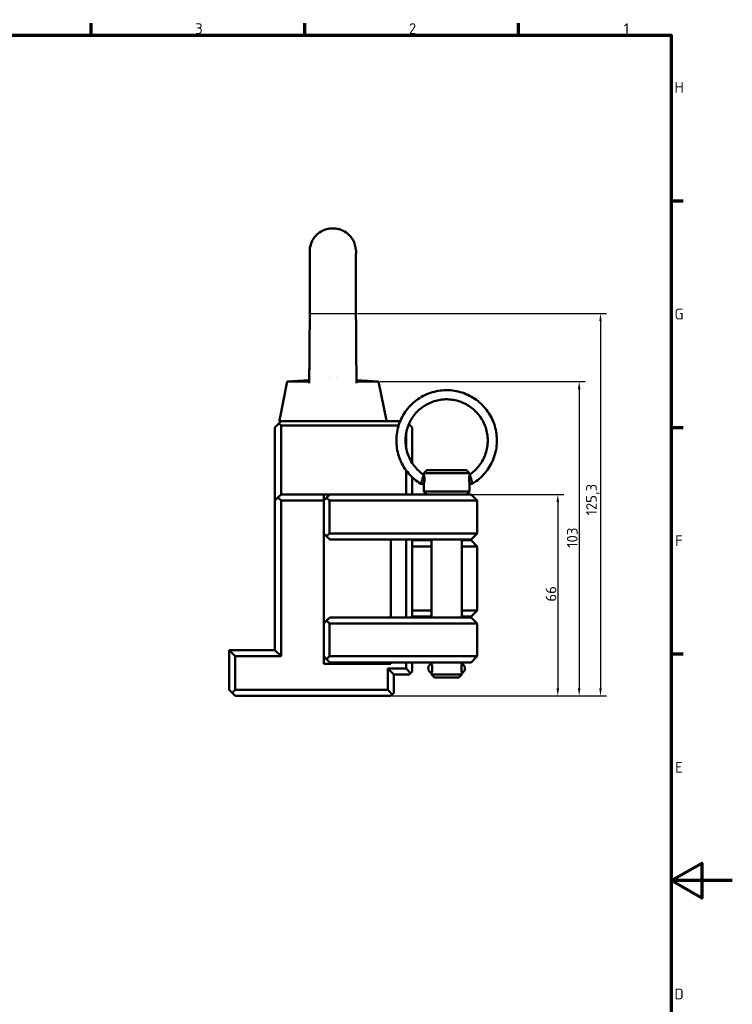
# Model space of a CAD drawing. Header units: millimetres. Extents: x 0 to 2537, y -94 to 594.
# Tile 13 of 14: x 607 to 841, y 256 to 579. Entities that reach past the tile are written whole.
import ezdxf

# ---------------------------------------------------------------- set-up
doc = ezdxf.new("R2010")
doc.units = ezdxf.units.MM
doc.layers.get('0').update_dxf_attribs({"lineweight": 25})
for name, color, linetype, lineweight in [('Bemaßung (ISO)', 7, 'Continuous', 25), ('Rahmen (ISO)', 7, 'Continuous', 70), ('Sichtbar (ISO)', 7, 'Continuous', 50), ('Skizziergeometrie (ISO)', 7, 'Continuous', 25)]:
    doc.layers.add(name, color=color, linetype=linetype, lineweight=lineweight)
doc.styles.add('Notiztext (DIN)', font='isocpeur.ttf')
doc.dimstyles.new('Standard (DIN)', dxfattribs={"dimtxt": 3.5, "dimasz": 2.5, "dimexe": 2, "dimexo": 0.5, "dimgap": 0.5, "dimtad": 1, "dimrnd": 1e-08, "dimtxsty": 'Notiztext (DIN)', "dimcen": 0.09, "dimdle": 10, "dimclrd": 256, "dimclre": 256, "dimclrt": 256, "dimadec": 0, "dimazin": 0, "dimtfac": 1, "dimtmove": 0, "dimatfit": 3, "dimfxl": 1, "dimtolj": 1, "dimtzin": 0, "dimlwd": -1, "dimlwe": -1, "dimarcsym": 0})

# ---------------------------------------------------------------- blocks, each defined once
blk = doc.blocks.new('Ränder Vorgaberahmen')
at = {"layer": 'Rahmen (ISO)'}
for p, q in [((630.75, 574), (630.75, 577.9)), ((700.83, 574), (700.83, 577.9)), ((770.92, 574), (770.92, 577.9)), ((821, 519.75), (824.9, 519.75)), ((821, 445.5), (824.9, 445.5)), ((821, 371.25), (824.9, 371.25))]:
    blk.add_line(p, q, dxfattribs=at)
at = {"layer": 'Rahmen (ISO)', "flags": 128}
for points in [[(20, 20), (20, 574), (821, 574), (821, 20), (20, 20)], [(841, 297), (821, 297), (831, 302.77), (831, 291.23), (821, 297)]]:
    blk.add_lwpolyline(points, dxfattribs=at)
at = {"layer": 'Rahmen (ISO)', "char_height": 3.5, "attachment_point": 7, "style": 'Notiztext (DIN)'}
for s, insert in [('3', (664.87, 574.4)), ('2', (734.95, 574.4)), ('1', (805.38, 574.4)), ('H', (822.05, 555.13)), ('G', (822.05, 480.88)), ('F', (822.23, 406.63)), ('E', (822.23, 332.38)), ('D', (822.05, 258.13))]:
    blk.add_mtext(s, dxfattribs=dict(at, insert=insert))
blk = doc.blocks.new('*D19')
at = {"layer": 'Bemaßung (ISO)', "transparency": 16777216}
for p, q in [((718.1, 482.79), (799.77, 482.79)), ((797.77, 480.29), (797.77, 360)), ((729.52, 357.5), (799.77, 357.5))]:
    blk.add_line(p, q, dxfattribs=at)
for points in [[(797.36, 480.29), (798.19, 480.29), (797.77, 482.79)], [(797.36, 360), (798.19, 360), (797.77, 357.5)]]:
    blk.add_solid(points, dxfattribs=at)
at = {"layer": 'Defpoints', "color": 0, "transparency": 16777216}
for p in [(717.6, 482.79), (729.02, 357.5), (797.77, 357.5)]:
    blk.add_point(p, dxfattribs=at)
at = {"layer": 'Bemaßung (ISO)', "transparency": 16777216, "insert": (793.07, 416.63), "char_height": 3.5, "attachment_point": 1, "rotation": 90, "style": 'Notiztext (DIN)'}
blk.add_mtext('\\A1;125,3', dxfattribs=at)
blk = doc.blocks.new('*D20')
at = {"layer": 'Bemaßung (ISO)', "transparency": 16777216}
for p, q in [((725.52, 460.5), (792.77, 460.5)), ((790.77, 458), (790.77, 360)), ((729.52, 357.5), (792.77, 357.5))]:
    blk.add_line(p, q, dxfattribs=at)
for points in [[(790.36, 458), (791.19, 458), (790.77, 460.5)], [(790.36, 360), (791.19, 360), (790.77, 357.5)]]:
    blk.add_solid(points, dxfattribs=at)
at = {"layer": 'Defpoints', "color": 0, "transparency": 16777216}
for p in [(725.02, 460.5), (729.02, 357.5), (790.77, 357.5)]:
    blk.add_point(p, dxfattribs=at)
at = {"layer": 'Bemaßung (ISO)', "transparency": 16777216, "insert": (786.77, 406.04), "char_height": 3.5, "attachment_point": 1, "rotation": 90, "style": 'Notiztext (DIN)'}
blk.add_mtext('\\A1;103', dxfattribs=at)
blk = doc.blocks.new('*D21')
at = {"layer": 'Bemaßung (ISO)', "transparency": 16777216}
for p, q in [((755.82, 423.5), (785.77, 423.5)), ((783.77, 421), (783.77, 360)), ((729.52, 357.5), (785.77, 357.5))]:
    blk.add_line(p, q, dxfattribs=at)
for points in [[(783.36, 421), (784.19, 421), (783.77, 423.5)], [(783.36, 360), (784.19, 360), (783.77, 357.5)]]:
    blk.add_solid(points, dxfattribs=at)
at = {"layer": 'Defpoints', "color": 0, "transparency": 16777216}
for p in [(755.32, 423.5), (729.02, 357.5), (783.77, 357.5)]:
    blk.add_point(p, dxfattribs=at)
at = {"layer": 'Bemaßung (ISO)', "transparency": 16777216, "insert": (779.77, 388.42), "char_height": 3.5, "attachment_point": 1, "rotation": 90, "style": 'Notiztext (DIN)'}
blk.add_mtext('\\A1;66', dxfattribs=at)

msp = doc.modelspace()

# ---------------------------------------------------------------- linework, layer by layer
at = {"layer": 'Sichtbar (ISO)'}
for p, q in [((695.021, 460.496), (692.482, 447.796)), ((702.257, 460.979), (695.022, 460.496)), ((702.253, 460.707), (702.253, 460.708)), ((717.786, 460.979), (725.022, 460.496)), ((725.022, 460.496), (727.562, 447.796)), ((692.315, 446.79), (691.022, 445.497)), ((691.022, 445.497), (691.022, 423.548)), ((693.022, 447.497), (692.315, 446.79)), ((692.315, 446.79), (693.022, 446.083)), ((693.022, 447.497), (692.727, 447.497)), ((732.089, 447.497), (693.022, 447.497)), ((693.022, 446.083), (731.579, 446.083)), ((693.022, 446.083), (693.022, 424.962)), ((736.022, 445.497), (734.953, 446.566)), ((736.022, 445.497), (736.022, 433.817)), ((734.022, 438.951), (734.022, 443.421)), ((734.022, 424.962), (734.022, 431.436)), ((736.022, 429.171), (736.022, 423.548)), ((739.775, 429.997), (739.829, 429.997)), ((740.822, 431.497), (739.822, 430.497)), ((739.822, 430.497), (754.822, 430.497)), ((739.822, 429.997), (739.822, 430.497)), ((740.822, 431.497), (753.822, 431.497)), ((753.822, 431.497), (754.822, 430.497)), ((754.822, 429.962), (754.822, 430.497)), ((754.822, 429.997), (754.869, 429.997)), ((738.907, 426.997), (739.829, 426.997)), ((739.822, 424.497), (739.822, 426.997)), ((754.822, 424.497), (754.822, 427.032)), ((754.822, 426.997), (755.736, 426.997)), ((691.022, 423.548), (691.022, 421.497)), ((693.022, 423.497), (692.022, 422.497)), ((693.022, 424.962), (693.022, 423.497)), ((707.022, 423.497), (693.022, 423.497)), ((707.022, 421.497), (707.022, 423.497)), ((709.022, 423.497), (707.022, 423.497)), ((707.962, 422.437), (709.022, 423.497)), ((744.59, 423.497), (709.022, 423.497)), ((734.022, 423.497), (734.022, 424.962)), ((736.022, 423.497), (736.022, 423.548)), ((754.822, 424.497), (739.822, 424.497)), ((740.822, 423.497), (739.822, 424.497)), ((744.59, 423.497), (755.322, 423.497)), ((753.822, 423.497), (754.822, 424.497)), ((755.322, 423.497), (757.322, 421.497)), ((692.022, 422.497), (691.022, 421.497)), ((691.022, 421.497), (691.022, 372.497)), ((692.022, 422.497), (693.022, 421.497)), ((707.022, 421.497), (693.022, 421.497)), ((693.022, 421.497), (693.022, 370.497)), ((707.022, 421.497), (707.962, 422.437)), ((707.022, 421.497), (707.022, 410.747)), ((707.962, 422.437), (708.902, 421.497)), ((708.902, 421.497), (743.908, 421.497)), ((708.902, 421.497), (708.902, 410.747)), ((743.908, 421.497), (757.322, 421.497)), ((757.322, 410.747), (757.322, 421.497)), ((707.022, 410.747), (707.022, 381.247)), ((707.962, 409.807), (707.022, 410.747)), ((707.022, 410.747), (707.022, 381.247)), ((707.962, 409.807), (708.902, 410.747)), ((709.022, 408.747), (707.962, 409.807)), ((743.908, 410.747), (708.902, 410.747)), ((757.322, 410.747), (743.908, 410.747)), ((755.322, 408.747), (757.322, 410.747)), ((709.022, 408.747), (744.59, 408.747)), ((729.022, 408.747), (729.022, 383.247)), ((729.022, 383.247), (729.022, 408.747)), ((734.022, 383.247), (734.022, 408.747)), ((736.022, 383.247), (736.022, 408.747)), ((736.022, 408.497), (742.322, 408.497)), ((736.022, 406.497), (742.322, 406.497)), ((742.322, 383.247), (742.322, 408.747)), ((755.322, 408.747), (744.59, 408.747)), ((752.322, 383.247), (752.322, 408.747)), ((752.322, 408.497), (755.322, 408.497)), ((752.322, 406.497), (757.322, 406.497)), ((755.322, 408.497), (757.322, 406.497)), ((757.322, 406.497), (757.322, 385.497)), ((742.322, 385.497), (736.022, 385.497)), ((757.322, 385.497), (752.322, 385.497)), ((755.322, 383.497), (757.322, 385.497)), ((707.962, 382.187), (707.022, 381.247)), ((707.022, 381.247), (707.022, 370.497)), ((709.022, 383.247), (707.962, 382.187)), ((708.902, 381.247), (707.962, 382.187)), ((708.902, 381.247), (708.902, 370.497)), ((708.902, 381.247), (743.908, 381.247)), ((744.59, 383.247), (709.022, 383.247)), ((742.322, 383.497), (736.022, 383.497)), ((743.908, 381.247), (757.322, 381.247)), ((744.59, 383.247), (755.322, 383.247)), ((755.322, 383.497), (752.322, 383.497)), ((755.322, 383.247), (757.322, 381.247)), ((757.322, 370.497), (757.322, 381.247)), ((691.022, 372.497), (676.022, 372.497)), ((676.022, 372.497), (678.022, 370.497)), ((676.022, 372.497), (676.022, 359.497)), ((691.022, 372.497), (693.022, 370.497)), ((693.022, 370.497), (678.022, 370.497)), ((678.022, 370.497), (678.022, 359.497)), ((707.022, 370.497), (707.022, 367.997)), ((707.022, 370.497), (707.962, 369.557)), ((729.022, 367.997), (707.022, 367.997)), ((707.962, 369.557), (708.902, 370.497)), ((709.022, 368.497), (707.962, 369.557)), ((743.908, 370.497), (708.902, 370.497)), ((709.022, 368.497), (744.59, 368.497)), ((729.022, 368.497), (729.022, 367.997)), ((734.022, 366.497), (734.022, 368.497)), ((736.022, 365.497), (736.022, 368.497)), ((742.322, 367.982), (742.322, 368.497)), ((757.322, 370.497), (743.908, 370.497)), ((755.322, 368.497), (744.59, 368.497)), ((752.322, 367.982), (752.322, 368.497)), ((755.322, 368.497), (757.322, 370.497)), ((730.022, 364.497), (728.022, 366.497)), ((728.022, 359.497), (728.022, 366.497)), ((728.022, 366.497), (734.022, 366.497)), ((735.522, 364.997), (734.022, 366.497)), ((735.022, 364.497), (735.522, 364.997)), ((735.522, 364.997), (736.022, 365.497)), ((742.322, 364.497), (742.322, 365.013)), ((752.322, 364.497), (752.322, 365.013)), ((730.022, 358.497), (730.022, 364.497)), ((730.022, 364.497), (735.022, 364.497)), ((752.322, 364.497), (742.322, 364.497)), ((743.322, 363.497), (742.322, 364.497)), ((751.322, 363.497), (743.322, 363.497)), ((751.322, 363.497), (752.322, 364.497)), ((676.022, 359.497), (677.022, 358.497)), ((677.022, 358.497), (678.022, 359.497)), ((677.022, 358.497), (678.022, 357.497)), ((678.022, 359.497), (728.022, 359.497)), ((729.522, 357.997), (728.022, 359.497)), ((729.522, 357.997), (730.022, 358.497)), ((678.022, 357.497), (729.022, 357.497)), ((729.022, 357.497), (729.522, 357.997))]:
    msp.add_line(p, q, dxfattribs=at)
for centre, radius, start, end in [((710.021, 453.065), 8.432, 82.35192, 82.35236), ((692.727, 447.747), 0.25, 168.69007, 270), ((727.317, 447.747), 0.25, 270, 11.30993)]:
    msp.add_arc(centre, radius, start, end, dxfattribs=at)
msp.add_ellipse((710.022, 453.086), major_axis=(-8.422, -0.188), ratio=0.9984598, start_param=4.8237029, end_param=4.8237056, dxfattribs=at)
for points, knots in [([(710.022, 510.697), (709.324, 510.697), (708.627, 510.6), (707.964, 510.413), (707.512, 510.286), (707.076, 510.118), (706.658, 509.912), (705.989, 509.582), (705.367, 509.154), (704.817, 508.639), (704.447, 508.293), (704.11, 507.906), (703.813, 507.484), (703.656, 507.261), (703.511, 507.028), (703.378, 506.787), (703.309, 506.66), (703.242, 506.531), (703.18, 506.4), (702.757, 505.515), (702.493, 504.527), (702.435, 503.526), (702.422, 503.303), (702.419, 503.079), (702.426, 502.856), (702.428, 502.809), (702.43, 502.762), (702.432, 502.715)], [0, 0, 0, 0, 0.08848215, 0.08848215, 0.08848215, 0.14868187, 0.14868187, 0.14868187, 0.24506665, 0.24506665, 0.24506665, 0.31001312, 0.31001312, 0.31001312, 0.34423355, 0.34423355, 0.34423355, 0.3620966, 0.3620966, 0.3620966, 0.48279066, 0.48279066, 0.48279066, 0.50968156, 0.50968156, 0.50968156, 0.51534201, 0.51534201, 0.51534201, 0.51534201]), ([(717.611, 502.716), (717.622, 502.923), (717.624, 503.131), (717.617, 503.339), (717.615, 503.411), (717.612, 503.484), (717.607, 503.556), (717.531, 504.776), (717.15, 505.975), (716.548, 506.993), (716.295, 507.42), (716.003, 507.816), (715.678, 508.178), (715.148, 508.767), (714.532, 509.265), (713.856, 509.659), (713.427, 509.909), (712.973, 510.118), (712.503, 510.281), (712.305, 510.349), (712.105, 510.41), (711.901, 510.461), (711.293, 510.617), (710.657, 510.697), (710.022, 510.697)], [0.48467372, 0.48467372, 0.48467372, 0.48467372, 0.50968182, 0.50968182, 0.50968182, 0.51841748, 0.51841748, 0.51841748, 0.66557843, 0.66557843, 0.66557843, 0.7274308, 0.7274308, 0.7274308, 0.82831638, 0.82831638, 0.82831638, 0.89247746, 0.89247746, 0.89247746, 0.91942684, 0.91942684, 0.91942684, 1, 1, 1, 1]), ([(702.241, 460.014), (702.271, 461.687), (702.299, 463.709), (702.348, 468.093), (702.37, 470.494), (702.407, 475.528), (702.422, 478.237), (702.444, 483.409), (702.451, 485.937), (702.46, 490.725), (702.462, 493.028), (702.459, 496.906), (702.456, 498.551), (702.447, 501.097), (702.441, 502.038), (702.434, 502.622), (702.432, 502.709), (702.431, 502.78), (702.431, 502.795), (702.431, 502.795)], [0, 0, 0, 0, 0.7737311, 0.7737311, 1.5321319, 1.5321319, 2.3255292, 2.3255292, 3.0912068, 3.0912068, 3.8893024, 3.8893024, 4.6615614, 4.6615614, 5.4382529, 5.4382529, 5.6229022, 5.6229022, 5.7092196, 5.7092196, 5.7092196, 5.7092196]), ([(702.257, 460.979), (702.281, 462.442), (702.304, 464.12), (702.348, 468.093), (702.37, 470.494), (702.407, 475.528), (702.422, 478.238), (702.444, 483.409), (702.451, 485.937), (702.46, 490.725), (702.462, 493.029), (702.459, 496.906), (702.456, 498.551), (702.447, 501.097), (702.441, 502.038), (702.434, 502.595), (702.433, 502.664), (702.432, 502.715)], [0.1434164, 0.1434164, 0.1434164, 0.1434164, 0.7737311, 0.7737311, 1.5321318, 1.5321318, 2.3255298, 2.3255298, 3.0912069, 3.0912069, 3.8893031, 3.8893031, 4.6615615, 4.6615615, 5.4382534, 5.4382534, 5.5775765, 5.5775765, 5.5775765, 5.5775765]), ([(717.613, 502.795), (717.613, 502.795), (717.613, 502.795), (717.613, 502.779), (717.611, 502.706), (717.606, 502.362), (717.603, 501.939), (717.594, 500.522), (717.59, 499.316), (717.583, 496.247), (717.582, 494.29), (717.585, 489.984), (717.588, 487.594), (717.602, 482.591), (717.613, 479.904), (717.642, 474.701), (717.66, 472.124), (717.704, 467.263), (717.729, 464.924), (717.772, 461.86), (717.787, 460.89), (717.803, 460.012)], [1.2924176, 1.2924176, 1.2924176, 1.2924176, 1.3113613, 1.3113613, 1.5076336, 1.5076336, 1.977618, 1.977618, 2.6966401, 2.6966401, 3.4774575, 3.4774575, 4.2457715, 4.2457715, 5.0363317, 5.0363317, 5.8087596, 5.8087596, 6.5987662, 6.5987662, 7.0048409, 7.0048409, 7.0048409, 7.0048409]), ([(717.611, 502.716), (717.611, 502.685), (717.61, 502.648), (717.606, 502.362), (717.603, 501.939), (717.594, 500.522), (717.59, 499.316), (717.583, 496.247), (717.582, 494.29), (717.585, 489.984), (717.588, 487.594), (717.602, 482.591), (717.613, 479.904), (717.642, 474.701), (717.66, 472.124), (717.704, 467.263), (717.729, 464.924), (717.767, 462.228), (717.776, 461.586), (717.786, 460.979)], [1.4241234, 1.4241234, 1.4241234, 1.4241234, 1.5076334, 1.5076334, 1.9776176, 1.9776176, 2.6966396, 2.6966396, 3.4774569, 3.4774569, 4.2457709, 4.2457709, 5.0363311, 5.0363311, 5.808759, 5.808759, 6.5987657, 6.5987657, 6.8609319, 6.8609319, 6.8609319, 6.8609319]), ([(700.197, 460.498), (699.925, 460.499), (699.664, 460.499), (698.084, 460.498), (696.929, 460.497), (695.398, 460.496), (695.022, 460.496), (695.021, 460.496), (695.021, 460.496), (695.021, 460.496)], [3.2843281, 3.2843281, 3.2843281, 3.2843281, 3.3898286, 3.3898286, 3.9548727, 3.9548727, 4.5199167, 4.5199167, 4.5199289, 4.5199289, 4.5199289, 4.5199289]), ([(700.197, 460.498), (700.269, 460.497), (700.341, 460.497), (700.483, 460.497), (700.551, 460.498), (700.752, 460.498), (700.879, 460.498), (701.238, 460.498), (701.446, 460.498), (701.669, 460.498), (701.716, 460.498), (701.941, 460.498), (702.073, 460.498), (702.203, 460.498), (702.234, 460.497), (702.249, 460.497)], [-0.53318584, -0.53318584, -0.53318584, -0.53318584, -0.50411846, -0.50411846, -0.47550307, -0.47550307, -0.41834227, -0.41834227, -0.30351206, -0.30351206, -0.27048813, -0.27048813, -0.13587509, -0.13587509, -0.05976208, -0.05976208, -0.05976208, -0.05976208]), ([(719.847, 460.496), (719.337, 460.498), (718.907, 460.497), (718.463, 460.497), (718.364, 460.497), (718.096, 460.497), (717.964, 460.497), (717.838, 460.497), (717.809, 460.497), (717.794, 460.497)], [-0.54115544, -0.54115544, -0.54115544, -0.54115544, -0.33785992, -0.33785992, -0.27121996, -0.27121996, -0.13365452, -0.13365452, -0.06002487, -0.06002487, -0.06002487, -0.06002487]), ([(719.847, 460.496), (720.119, 460.496), (720.38, 460.496), (721.96, 460.496), (723.115, 460.495), (724.646, 460.495), (725.022, 460.495), (725.022, 460.496)], [-1.2356651, -1.2356651, -1.2356651, -1.2356651, -1.1301174, -1.1301174, -0.5650587, -0.5650587, -0.0000122, -0.0000122, -0.0000122, -0.0000122]), ([(738.906, 426.998), (737.394, 427.896), (736.027, 429.038), (733.721, 431.696), (732.783, 433.211), (731.429, 436.46), (731.014, 438.193), (730.75, 441.704), (730.901, 443.48), (731.754, 446.895), (732.456, 448.533), (734.339, 451.506), (735.52, 452.841), (738.242, 455.07), (739.783, 455.965), (743.067, 457.224), (744.81, 457.588), (748.323, 457.749), (750.093, 457.546), (753.478, 456.593), (755.094, 455.843), (758.008, 453.873), (759.306, 452.653), (761.453, 449.865), (762.301, 448.298), (763.463, 444.975), (763.776, 443.221), (763.835, 439.701), (763.58, 437.936), (762.53, 434.577), (761.734, 432.982), (759.68, 430.124), (758.423, 428.861), (756.592, 427.532), (756.171, 427.255), (755.738, 426.998)], [2.1064979, 2.1064979, 2.1064979, 2.1064979, 2.4264733, 2.4264733, 2.7464806, 2.7464806, 3.0665168, 3.0665168, 3.3865676, 3.3865676, 3.706613, 3.706613, 4.026635, 4.026635, 4.3466249, 4.3466249, 4.6665866, 4.6665866, 4.9865353, 4.9865353, 5.3064913, 5.3064913, 5.6264722, 5.6264722, 5.9464853, 5.9464853, 6.2665256, 6.2665256, 6.5865769, 6.5865769, 6.9066192, 6.9066192, 7.2266356, 7.2266356, 7.31828, 7.31828, 7.31828, 7.31828]), ([(739.776, 429.997), (738.584, 430.803), (737.521, 431.801), (735.764, 434.081), (735.07, 435.363), (734.119, 438.081), (733.862, 439.517), (733.813, 442.396), (734.021, 443.839), (734.879, 446.588), (735.53, 447.893), (737.208, 450.232), (738.236, 451.265), (740.564, 452.957), (741.864, 453.615), (744.606, 454.487), (746.047, 454.702), (748.924, 454.667), (750.36, 454.417), (753.08, 453.478), (754.364, 452.789), (756.651, 451.041), (757.653, 449.982), (759.274, 447.603), (759.892, 446.282), (760.684, 443.514), (760.856, 442.066), (760.737, 439.188), (760.445, 437.76), (759.428, 435.066), (758.703, 433.801), (756.96, 431.65), (755.969, 430.742), (754.868, 429.997)], [2.1646526, 2.1646526, 2.1646526, 2.1646526, 2.4846785, 2.4846785, 2.8046607, 2.8046607, 3.1246064, 3.1246064, 3.444537, 3.444537, 3.7644799, 3.7644799, 4.0844576, 4.0844576, 4.4044791, 4.4044791, 4.7245359, 4.7245359, 5.0446055, 5.0446055, 5.3646603, 5.3646603, 5.6846785, 5.6846785, 6.0046531, 6.0046531, 6.3245941, 6.3245941, 6.6445249, 6.6445249, 6.9644728, 6.9644728, 7.2600677, 7.2600677, 7.2600677, 7.2600677]), ([(739.394, 428.497), (739.394, 428.499), (739.395, 428.501), (739.426, 428.608), (739.456, 428.713), (739.514, 428.919), (739.542, 429.019), (739.617, 429.292), (739.66, 429.453), (739.728, 429.717), (739.752, 429.82), (739.779, 429.956), (739.782, 429.993), (739.776, 429.997)], [-0.4826286, -0.4826286, -0.4826286, -0.4826286, -0.48205165, -0.48205165, -0.44914137, -0.44914137, -0.41631298, -0.41631298, -0.35601363, -0.35601363, -0.29837517, -0.29837517, -0.24471716, -0.24471716, -0.24471716, -0.24471716]), ([(739.829, 429.997), (739.837, 429.997), (739.853, 429.959), (739.898, 429.806), (739.925, 429.691), (739.974, 429.425), (740, 429.257), (740.035, 428.887), (740.045, 428.686), (740.045, 428.308), (740.035, 428.107), (740, 427.738), (739.974, 427.569), (739.925, 427.304), (739.898, 427.188), (739.853, 427.035), (739.837, 426.997), (739.829, 426.997)], [-0.68001241, -0.68001241, -0.68001241, -0.68001241, -0.62334629, -0.62334629, -0.56668018, -0.56668018, -0.51001089, -0.51001089, -0.45334161, -0.45334161, -0.39667232, -0.39667232, -0.34000303, -0.34000303, -0.28333692, -0.28333692, -0.2266708, -0.2266708, -0.2266708, -0.2266708]), ([(754.822, 427.033), (754.822, 427.052), (754.82, 427.078), (754.811, 427.188), (754.798, 427.304), (754.772, 427.569), (754.757, 427.738), (754.734, 428.107), (754.728, 428.308), (754.728, 428.686), (754.734, 428.887), (754.757, 429.257), (754.772, 429.425), (754.798, 429.691), (754.811, 429.806), (754.82, 429.917), (754.822, 429.943), (754.822, 429.962)], [0.25829549, 0.25829549, 0.25829549, 0.25829549, 0.28333692, 0.28333692, 0.34000303, 0.34000303, 0.39667232, 0.39667232, 0.45334161, 0.45334161, 0.51001089, 0.51001089, 0.56668018, 0.56668018, 0.62334629, 0.62334629, 0.64838772, 0.64838772, 0.64838772, 0.64838772]), ([(754.869, 429.997), (754.877, 429.997), (754.896, 429.963), (754.953, 429.824), (754.992, 429.718), (755.087, 429.444), (755.142, 429.277), (755.258, 428.907), (755.319, 428.706), (755.378, 428.501), (755.378, 428.499), (755.379, 428.497)], [-0.24109978, -0.24109978, -0.24109978, -0.24109978, -0.18506344, -0.18506344, -0.12556006, -0.12556006, -0.06336253, -0.06336253, 0, 0, 0.00057678, 0.00057678, 0.00057678, 0.00057678]), ([(739.394, 428.497), (739.393, 428.495), (739.393, 428.494), (739.362, 428.386), (739.331, 428.28), (739.27, 428.073), (739.239, 427.972), (739.157, 427.699), (739.107, 427.539), (739.022, 427.275), (738.987, 427.172), (738.933, 427.033), (738.915, 426.997), (738.907, 426.997), (738.906, 426.997), (738.906, 426.998)], [-0.48150849, -0.48150849, -0.48150849, -0.48150849, -0.48093172, -0.48093172, -0.44782722, -0.44782722, -0.41485243, -0.41485243, -0.35492523, -0.35492523, -0.29717786, -0.29717786, -0.24046575, -0.24046575, -0.23716104, -0.23716104, -0.23716104, -0.23716104]), ([(755.736, 426.997), (755.744, 426.997), (755.743, 427.033), (755.72, 427.172), (755.698, 427.275), (755.637, 427.539), (755.597, 427.699), (755.525, 427.972), (755.498, 428.073), (755.441, 428.28), (755.411, 428.386), (755.38, 428.494), (755.379, 428.495), (755.379, 428.497)], [-0.24046137, -0.24046137, -0.24046137, -0.24046137, -0.18375031, -0.18375031, -0.12600401, -0.12600401, -0.06607793, -0.06607793, -0.03310375, -0.03310375, 0, 0, 0.00057677, 0.00057677, 0.00057677, 0.00057677]), ([(742.357, 365.047), (742.331, 365.054), (742.304, 365.062), (742.137, 365.118), (742.002, 365.19), (741.765, 365.368), (741.659, 365.478), (741.49, 365.723), (741.424, 365.861), (741.362, 366.074), (741.346, 366.146), (741.329, 366.274), (741.326, 366.329), (741.322, 366.421), (741.322, 366.462), (741.322, 366.538), (741.322, 366.573), (741.325, 366.64), (741.326, 366.673), (741.335, 366.768), (741.344, 366.831), (741.374, 366.971), (741.398, 367.048), (741.482, 367.256), (741.558, 367.383), (741.746, 367.608), (741.862, 367.709), (742.102, 367.858), (742.228, 367.912), (742.357, 367.948)], [0.0371176, 0.0371176, 0.0371176, 0.0371176, 0.04540762, 0.04540762, 0.08999485, 0.08999485, 0.13461376, 0.13461376, 0.17923755, 0.17923755, 0.20121978, 0.20121978, 0.21838114, 0.21838114, 0.23055126, 0.23055126, 0.2412637, 0.2412637, 0.25175158, 0.25175158, 0.27086663, 0.27086663, 0.29479918, 0.29479918, 0.33818994, 0.33818994, 0.38282008, 0.38282008, 0.42307464, 0.42307464, 0.42307464, 0.42307464]), ([(742.326, 367.997), (742.335, 367.997), (742.355, 367.959), (742.414, 367.806), (742.451, 367.69), (742.52, 367.425), (742.556, 367.257), (742.607, 366.888), (742.621, 366.687), (742.621, 366.308), (742.607, 366.106), (742.556, 365.737), (742.52, 365.569), (742.451, 365.304), (742.414, 365.189), (742.355, 365.035), (742.335, 364.997), (742.321, 364.997), (742.321, 365.017), (742.326, 365.056)], [-0.68259737, -0.68259737, -0.68259737, -0.68259737, -0.62572273, -0.62572273, -0.56884809, -0.56884809, -0.5119565, -0.5119565, -0.45506491, -0.45506491, -0.39817332, -0.39817332, -0.34128174, -0.34128174, -0.2844071, -0.2844071, -0.22753246, -0.22753246, -0.18685256, -0.18685256, -0.18685256, -0.18685256]), ([(752.322, 365.013), (752.322, 365.031), (752.317, 365.064), (752.295, 365.189), (752.272, 365.304), (752.226, 365.569), (752.2, 365.737), (752.162, 366.106), (752.152, 366.308), (752.152, 366.687), (752.162, 366.888), (752.2, 367.257), (752.226, 367.425), (752.272, 367.69), (752.295, 367.806), (752.317, 367.931), (752.322, 367.964), (752.322, 367.981)], [0.24870142, 0.24870142, 0.24870142, 0.24870142, 0.2844071, 0.2844071, 0.34128174, 0.34128174, 0.39817332, 0.39817332, 0.45506491, 0.45506491, 0.5119565, 0.5119565, 0.56884809, 0.56884809, 0.62572273, 0.62572273, 0.6614284, 0.6614284, 0.6614284, 0.6614284]), ([(752.318, 367.939), (752.334, 367.934), (752.35, 367.929), (752.506, 367.876), (752.641, 367.805), (752.879, 367.626), (752.984, 367.516), (753.154, 367.271), (753.219, 367.134), (753.282, 366.921), (753.297, 366.849), (753.314, 366.721), (753.318, 366.666), (753.321, 366.574), (753.322, 366.533), (753.322, 366.457), (753.321, 366.421), (753.319, 366.354), (753.317, 366.322), (753.309, 366.227), (753.3, 366.163), (753.269, 366.023), (753.246, 365.946), (753.161, 365.738), (753.085, 365.611), (752.897, 365.386), (752.782, 365.286), (752.551, 365.143), (752.436, 365.091), (752.318, 365.056)], [0.04039887, 0.04039887, 0.04039887, 0.04039887, 0.04540762, 0.04540762, 0.08999485, 0.08999485, 0.13461376, 0.13461376, 0.17923755, 0.17923755, 0.20121978, 0.20121978, 0.21838114, 0.21838114, 0.23055126, 0.23055126, 0.2412637, 0.2412637, 0.25175158, 0.25175158, 0.27086663, 0.27086663, 0.29479918, 0.29479918, 0.33818994, 0.33818994, 0.38282008, 0.38282008, 0.41979228, 0.41979228, 0.41979228, 0.41979228])]:
    msp.add_open_spline(points, degree=3, knots=knots, dxfattribs=at)
for points in [[(702.241, 460.014), (702.241, 460.02), (702.241, 460.025), (702.241, 460.031)], [(702.241, 460.013), (702.241, 460.013), (702.241, 460.014), (702.241, 460.014)], [(717.802, 460.064), (717.802, 460.047), (717.802, 460.029), (717.803, 460.012)], [(717.803, 460.011), (717.803, 460.012), (717.803, 460.012), (717.803, 460.012)], [(742.326, 367.939), (742.321, 367.978), (742.321, 367.997), (742.326, 367.997)]]:
    msp.add_open_spline(points, degree=3, dxfattribs=at)
at = {"layer": 'Skizziergeometrie (ISO)'}
msp.add_line((702.441, 482.795), (717.603, 482.795), dxfattribs=at)

# ---------------------------------------------------------------- block references
msp.add_blockref('Ränder Vorgaberahmen', (0, 0))

# ---------------------------------------------------------------- dimensions: what is measured, and where the dimension line sits
at = {"layer": 'Bemaßung (ISO)'}
for base, p1, angle, picture, middle in [((797.775, 357.497), (717.603, 482.795), 270, '*D19', (797.775, 421.441)), ((790.775, 357.497), (725.022, 460.496), 270, '*D20', (790.775, 409.016)), ((783.775, 357.497), (755.322, 423.497), 90, '*D21', (783.775, 390.517))]:
    dim = msp.add_linear_dim(base=base, p1=p1, p2=(729.022, 357.497), angle=angle, dimstyle='Standard (DIN)', override={"dimgap": 0.5, "dimdec": 2, "dimtol": 0, "dimlim": 0, "dimtp": 0, "dimtm": 0, "dimtdec": 2, "dimtofl": 0, "dimatfit": 1}, dxfattribs=at)
    dim.commit()
    dim.dimension.update_dxf_attribs({"geometry": picture, "text_midpoint": middle, "dimtype": 160})

doc.saveas('drawing.dxf')
